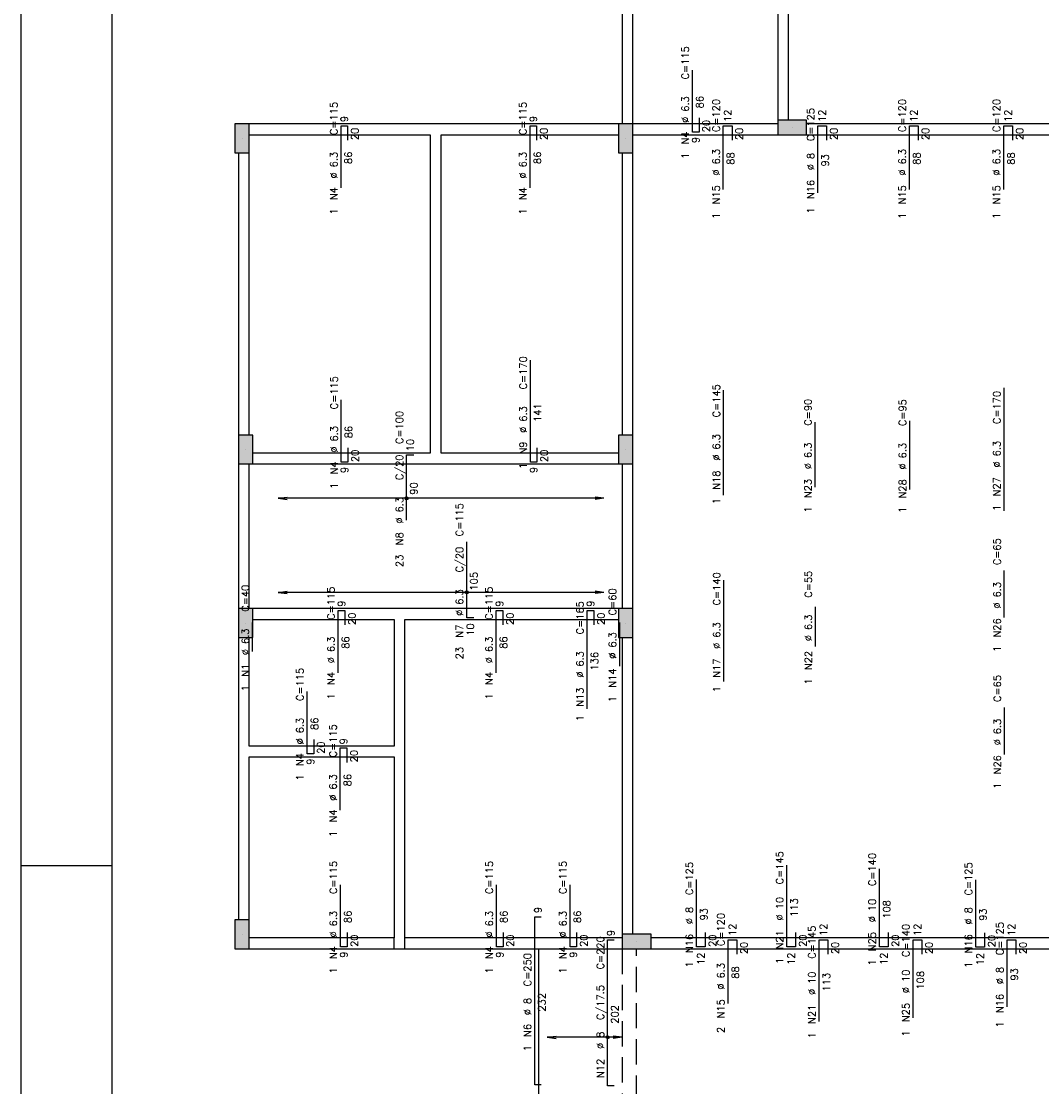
# Model space of a CAD drawing. Extents: x 0 to 119, y 0 to 84.
# Tile 2 of 9: x 0 to 28, y 24 to 53. Entities that reach past the tile are written whole.
import ezdxf

# ---------------------------------------------------------------- set-up
doc = ezdxf.new("R2010")
doc.units = 0
doc.header["$MEASUREMENT"] = 0
doc.linetypes.add('ESTILO_TQS_0001', pattern=[1, 0.7, -0.3])
for name, color, linetype in [('1', 1, 'CONTINUOUS'), ('2', 2, 'CONTINUOUS'), ('6', 6, 'CONTINUOUS'), ('8', 8, 'CONTINUOUS'), ('9', 9, 'CONTINUOUS')]:
    doc.layers.add(name, color=color, linetype=linetype)
doc.styles.get("Standard").update_dxf_attribs({"font": 'ROMANS.SHX'})

msp = doc.modelspace()

# ---------------------------------------------------------------- linework, layer by layer
at = {"layer": '1', "linetype": 'Continuous'}
for p, q in [((0, 0), (0, 84.099998)), ((21.3, 50.1), (21.3, 50.1)), ((6.1, 49.8), (6.1, 49.8)), ((16.7, 49.8), (16.7, 49.8)), ((6.2, 41.2), (6.2, 41.2)), ((16.7, 41.2), (16.7, 41.2)), ((6.2, 36.4), (6.2, 36.4)), ((16.7, 36.4), (16.7, 36.4)), ((0, 29.700001), (2.5, 29.700001)), ((6.1, 27.8), (6.1, 27.8)), ((14.3, 14.2), (14.3, 27.4)), ((17, 27.6), (17, 27.6))]:
    msp.add_line(p, q, dxfattribs=at)
for points in [[(16.6, 56.2), (16.6, 50.2)], [(16.9, 50.2), (16.9, 56.2)], [(20.9, 56.2), (20.9, 50.3)], [(21.2, 50.3), (21.2, 56.2)], [(11.45, 50.2), (6.3, 50.2)], [(16.5, 50.2), (11.45, 50.2)], [(20.9, 50.2), (16.9, 50.2)], [(29.3, 50.2), (21.7, 50.2)], [(6.3, 49.9), (11.3, 49.9)], [(11.3, 49.9), (11.3, 41.1)], [(11.6, 49.9), (16.5, 49.9)], [(11.6, 41.1), (11.6, 49.9)], [(16.9, 49.9), (20.9, 49.9)], [(21.7, 49.9), (29.3, 49.9)], [(6, 49.4), (6, 41.6)], [(6.3, 41.6), (6.3, 49.4)], [(16.6, 49.4), (16.6, 41.6)], [(16.9, 41.6), (16.9, 49.4)], [(11.3, 41.1), (6.4, 41.1)], [(16.5, 41.1), (11.6, 41.1)], [(6, 40.8), (6, 36.8)], [(6.3, 36.8), (6.3, 40.8)], [(6.4, 40.8), (11.45, 40.8)], [(11.45, 40.8), (16.5, 40.8)], [(16.6, 40.8), (16.6, 36.8)], [(16.9, 36.8), (16.9, 40.8)], [(10.45, 36.8), (6.4, 36.8)], [(16.5, 36.8), (10.45, 36.8)], [(6.4, 36.5), (10.3, 36.5)], [(10.3, 36.5), (10.3, 33)], [(10.6, 36.5), (16.5, 36.5)], [(10.6, 32.85), (10.6, 36.5)], [(6, 36), (6, 32.85)], [(6.3, 33), (6.3, 36)], [(16.6, 36), (16.6, 27.8)], [(16.9, 27.8), (16.9, 36)], [(10.3, 33), (6.3, 33)], [(6, 32.85), (6, 28.2)], [(6.3, 28.2), (6.3, 32.7)], [(6.3, 32.7), (10.3, 32.7)], [(10.3, 32.7), (10.3, 27.7)], [(10.6, 27.7), (10.6, 32.85)], [(10.3, 27.7), (6.3, 27.7)], [(10.3, 27.4), (10.3, 27.7)], [(16.6, 27.7), (10.6, 27.7)], [(10.6, 27.4), (10.6, 27.7)], [(28.8, 27.7), (17.4, 27.7)], [(6.3, 27.4), (10.45, 27.4)], [(10.45, 27.4), (16.6, 27.4)], [(17.4, 27.4), (28.8, 27.4)]]:
    msp.add_lwpolyline(points, dxfattribs=at)
at = {"layer": '2', "linetype": 'Continuous'}
for p, q in [((7.1, 39.84994), (7.347861, 39.882572)), ((16.1, 39.84994), (7.1, 39.84994)), ((7.1, 39.84994), (7.347861, 39.817309)), ((7.1, 39.84994), (7.1, 39.84994)), ((16.1, 39.84994), (15.852139, 39.882572)), ((16.1, 39.84994), (15.852139, 39.817309)), ((16.1, 39.84994), (16.1, 39.84994)), ((7.1, 37.24993), (7.347861, 37.282561)), ((16.1, 37.24993), (7.1, 37.24993)), ((7.1, 37.24993), (7.347861, 37.217298)), ((7.1, 37.24993), (7.1, 37.24993)), ((16.1, 37.24993), (15.852139, 37.282561)), ((16.1, 37.24993), (15.852139, 37.217298)), ((16.1, 37.24993), (16.1, 37.24993)), ((14.528125, 24.954032), (14.775986, 24.986664)), ((16.6, 24.954032), (14.528125, 24.954032)), ((14.528125, 24.954032), (14.775986, 24.9214)), ((14.528125, 24.954032), (14.528125, 24.954032)), ((16.6, 24.954032), (16.352139, 24.986664)), ((16.6, 24.954032), (16.352139, 24.9214)), ((16.6, 24.954032), (16.6, 24.954032))]:
    msp.add_line(p, q, dxfattribs=at)
for points in [[(5.9, 49.4), (6.3, 49.4), (6.3, 50.2), (5.9, 50.2), (5.9, 49.4)], [(16.5, 49.4), (16.9, 49.4), (16.9, 50.2), (16.5, 50.2), (16.5, 49.4)], [(21.7, 49.9), (21.7, 50.3), (20.9, 50.3), (20.9, 49.9), (21.7, 49.9)], [(6, 40.8), (6.4, 40.8), (6.4, 41.6), (6, 41.6), (6, 40.8)], [(16.5, 40.8), (16.9, 40.8), (16.9, 41.6), (16.5, 41.6), (16.5, 40.8)], [(6, 36), (6.4, 36), (6.4, 36.8), (6, 36.8), (6, 36)], [(16.5, 36), (16.9, 36), (16.9, 36.8), (16.5, 36.8), (16.5, 36)], [(5.9, 27.4), (6.3, 27.4), (6.3, 28.2), (5.9, 28.2), (5.9, 27.4)], [(16.6, 27.8), (16.6, 27.4), (17.4, 27.4), (17.4, 27.8), (16.6, 27.8)]]:
    msp.add_lwpolyline(points, dxfattribs=at)
for centre, radius in [((10.647132, 39.84994), 0.041625), ((10.647132, 39.84994), 0.02075), ((12.30604, 37.24993), 0.041625), ((12.30604, 37.24993), 0.02075), ((16.200915, 24.954032), 0.041625), ((16.200915, 24.954032), 0.02075)]:
    msp.add_circle(centre, radius, dxfattribs=at)
at = {"layer": '6', "linetype": 'Continuous'}
for p, q in [((18.545858, 49.96861), (18.545858, 51.68861)), ((18.725858, 50.36861), (18.725858, 49.96861)), ((8.834, 48.43), (8.834, 50.15)), ((8.834, 50.15), (9.014, 50.15)), ((9.014, 50.15), (9.014, 49.75)), ((14.058, 48.43), (14.058, 50.15)), ((14.058, 50.15), (14.238, 50.15)), ((14.238, 50.15), (14.238, 49.75)), ((19.398, 48.39), (19.398, 50.15)), ((19.398, 50.15), (19.638, 50.15)), ((19.638, 50.15), (19.638, 49.75)), ((22.01, 48.29), (22.01, 50.15)), ((22.01, 50.15), (22.25, 50.15)), ((22.25, 50.15), (22.25, 49.75)), ((24.542, 48.39), (24.542, 50.15)), ((24.542, 50.15), (24.782, 50.15)), ((24.782, 50.15), (24.782, 49.75)), ((27.146, 48.39), (27.146, 50.15)), ((27.146, 50.15), (27.386, 50.15)), ((27.386, 50.15), (27.386, 49.75)), ((18.725858, 49.96861), (18.545858, 49.96861)), ((14.066, 40.85), (14.066, 43.67)), ((19.406, 39.938325), (19.406, 42.838325)), ((27.154, 39.50271), (27.154, 42.90271)), ((8.842, 40.85), (8.842, 42.57)), ((21.938, 40.155291), (21.938, 41.955291)), ((24.55, 40.095067), (24.55, 41.995067)), ((9.022, 41.25), (9.022, 40.85)), ((14.246, 41.25), (14.246, 40.85)), ((10.647132, 39.25), (10.647132, 41.05)), ((10.647132, 41.05), (10.847132, 41.05)), ((9.022, 40.85), (8.842, 40.85)), ((14.246, 40.85), (14.066, 40.85)), ((12.30604, 36.55), (12.30604, 38.65)), ((27.162, 36.55113), (27.162, 37.85113)), ((19.414, 34.788898), (19.414, 37.588898)), ((21.946, 35.751887), (21.946, 36.851887)), ((8.758, 35.03), (8.758, 36.75)), ((8.758, 36.75), (8.938, 36.75)), ((8.938, 36.75), (8.938, 36.35)), ((12.50604, 36.55), (12.30604, 36.55)), ((13.122, 35.03), (13.122, 36.75)), ((13.122, 36.75), (13.302, 36.75)), ((13.302, 36.75), (13.302, 36.35)), ((15.638, 34.03), (15.638, 36.75)), ((15.638, 36.75), (15.818, 36.75)), ((15.818, 36.75), (15.818, 36.35)), ((6.39, 35.615), (6.39, 36.415)), ((16.534, 35.215), (16.534, 36.415)), ((7.899057, 32.787155), (7.899057, 34.507155)), ((27.17, 32.769936), (27.17, 34.069936)), ((8.079057, 33.187155), (8.079057, 32.787155)), ((8.079057, 32.787155), (7.899057, 32.787155)), ((8.814, 31.23), (8.814, 32.95)), ((8.814, 32.95), (8.994, 32.95)), ((8.994, 32.95), (8.994, 32.55)), ((21.153773, 27.45), (21.153773, 29.71)), ((23.711249, 27.45), (23.711249, 29.61)), ((8.822, 27.45), (8.822, 29.17)), ((13.13, 27.45), (13.13, 29.17)), ((15.163834, 27.45), (15.163834, 29.17)), ((18.658993, 27.45), (18.658993, 29.31)), ((26.372213, 27.440695), (26.372213, 29.300695)), ((14.185375, 23.6425), (14.185375, 28.2825)), ((14.185375, 28.2825), (14.365375, 28.2825)), ((9.002, 27.85), (9.002, 27.45)), ((13.31, 27.85), (13.31, 27.45)), ((15.343834, 27.85), (15.343834, 27.45)), ((18.898993, 27.85), (18.898993, 27.45)), ((21.393773, 27.85), (21.393773, 27.45)), ((23.951249, 27.85), (23.951249, 27.45)), ((26.612213, 27.840695), (26.612213, 27.440695)), ((9.002, 27.45), (8.822, 27.45)), ((13.31, 27.45), (13.13, 27.45)), ((15.343834, 27.45), (15.163834, 27.45)), ((16.200915, 23.6075), (16.200915, 27.6475)), ((16.200915, 27.6475), (16.380915, 27.6475)), ((18.898993, 27.45), (18.658993, 27.45)), ((19.53, 25.89), (19.53, 27.65)), ((19.53, 27.65), (19.77, 27.65)), ((19.77, 27.65), (19.77, 27.25)), ((21.393773, 27.45), (21.153773, 27.45)), ((22.046, 25.39), (22.046, 27.65)), ((22.046, 27.65), (22.286, 27.65)), ((22.286, 27.65), (22.286, 27.25)), ((23.951249, 27.45), (23.711249, 27.45)), ((24.642, 25.49), (24.642, 27.65)), ((24.642, 27.65), (24.882, 27.65)), ((24.882, 27.65), (24.882, 27.25)), ((26.612213, 27.440695), (26.372213, 27.440695)), ((27.238, 25.79), (27.238, 27.65)), ((27.238, 27.65), (27.478, 27.65)), ((27.478, 27.65), (27.478, 27.25)), ((14.365375, 23.6425), (14.185375, 23.6425)), ((16.380915, 23.6075), (16.200915, 23.6075))]:
    msp.add_line(p, q, dxfattribs=at)
at = {"layer": '6', "linetype": 'ESTILO_TQS_0001'}
for points in [[(16.6, 27.4), (16.6, 14.2)], [(17, 14.2), (17, 27.4)]]:
    msp.add_lwpolyline(points, dxfattribs=at)
at = {"layer": '8', "linetype": 'Continuous'}
msp.add_line((2.5, 83.099998), (2.5, 1), dxfattribs=at)
at = {"layer": '9', "linetype": 'Continuous'}
for points in [[(5.9, 49.4), (6.3, 49.4), (6.3, 50.2)], [(5.9, 49.4), (6.3, 50.2), (5.9, 50.2)], [(5.9, 49.4), (5.9, 50.2), (5.9, 49.4)], [(16.5, 49.4), (16.9, 49.4), (16.9, 50.2)], [(16.5, 49.4), (16.9, 50.2), (16.5, 50.2)], [(16.5, 49.4), (16.5, 50.2), (16.5, 49.4)], [(21.7, 49.9), (21.7, 50.3), (20.9, 50.3)], [(21.7, 49.9), (20.9, 50.3), (20.9, 49.9)], [(21.7, 49.9), (20.9, 49.9), (21.7, 49.9)], [(6, 40.8), (6.4, 40.8), (6.4, 41.6)], [(6, 40.8), (6.4, 41.6), (6, 41.6)], [(6, 40.8), (6, 41.6), (6, 40.8)], [(16.5, 40.8), (16.9, 40.8), (16.9, 41.6)], [(16.5, 40.8), (16.9, 41.6), (16.5, 41.6)], [(16.5, 40.8), (16.5, 41.6), (16.5, 40.8)], [(6, 36), (6.4, 36), (6.4, 36.8)], [(6, 36), (6.4, 36.8), (6, 36.8)], [(6, 36), (6, 36.8), (6, 36)], [(16.5, 36), (16.9, 36), (16.9, 36.8)], [(16.5, 36), (16.9, 36.8), (16.5, 36.8)], [(16.5, 36), (16.5, 36.8), (16.5, 36)], [(5.9, 27.4), (6.3, 27.4), (6.3, 28.2)], [(5.9, 27.4), (6.3, 28.2), (5.9, 28.2)], [(5.9, 27.4), (5.9, 28.2), (5.9, 27.4)], [(16.6, 27.8), (16.6, 27.4), (17.4, 27.4)], [(16.6, 27.8), (17.4, 27.4), (17.4, 27.8)], [(16.6, 27.8), (17.4, 27.8), (16.6, 27.8)]]:
    msp.add_solid(points, dxfattribs=at)

# ---------------------------------------------------------------- texts
at = {"layer": '2', "linetype": 'Continuous'}
for s, p in [('C=115', (18.445858, 51.42861)), ('C=115', (8.734, 49.89)), ('C=115', (13.958, 49.89)), ('%%c 6.3', (18.445858, 50.22861)), ('86', (18.845858, 50.62861)), ('C=120', (19.298, 49.97)), ('C=120', (24.442, 49.97)), ('C=120', (27.046, 49.97)), ('9', (9.024, 50.25)), ('9', (14.248, 50.25)), ('12', (19.618, 50.25)), ('C=125', (21.91, 49.72)), ('12', (22.23, 50.25)), ('12', (24.762, 50.25)), ('12', (27.366, 50.25)), ('20', (19.025858, 49.96861)), ('20', (9.314, 49.75)), ('20', (14.538, 49.75)), ('N4', (18.445858, 49.62861)), ('9', (18.735858, 49.66861)), ('20', (19.938, 49.75)), ('20', (22.55, 49.75)), ('20', (25.082, 49.75)), ('20', (27.686, 49.75)), ('%%c 6.3', (8.734, 48.69)), ('86', (9.134, 49.09)), ('%%c 6.3', (13.958, 48.69)), ('86', (14.358, 49.09)), ('1', (18.445858, 49.22861)), ('%%c 6.3', (19.298, 48.77)), ('88', (19.698, 49.07)), ('%%c 8', (21.91, 48.92)), ('93', (22.31, 49.02)), ('%%c 6.3', (24.442, 48.77)), ('88', (24.842, 49.07)), ('%%c 6.3', (27.046, 48.77)), ('88', (27.446, 49.07)), ('N16', (21.91, 48.12)), ('N4', (8.734, 48.09)), ('N4', (13.958, 48.09)), ('N15', (19.298, 47.97)), ('N15', (24.442, 47.97)), ('N15', (27.046, 47.97)), ('1', (8.734, 47.69)), ('1', (13.958, 47.69)), ('1', (21.91, 47.72)), ('1', (19.298, 47.57)), ('1', (24.442, 47.57)), ('1', (27.046, 47.57)), ('C=170', (13.966, 42.86)), ('C=115', (8.742, 42.31)), ('C=145', (19.306, 42.088325)), ('C=90', (21.838, 41.855291)), ('C=95', (24.45, 41.845067)), ('C=170', (27.054, 41.90271)), ('C=100', (10.547132, 41.35)), ('%%c 6.3', (13.966, 41.66)), ('141', (14.366, 41.96)), ('%%c 6.3', (8.742, 41.11)), ('86', (9.142, 41.51)), ('10', (10.847132, 41.15)), ('N9', (13.966, 41.06)), ('%%c 6.3', (19.306, 40.888325)), ('%%c 6.3', (21.838, 40.655291)), ('%%c 6.3', (24.45, 40.645067)), ('%%c 6.3', (27.054, 40.70271)), ('20', (9.322, 40.85)), ('20', (14.546, 40.85)), ('N4', (8.742, 40.51)), ('9', (9.032, 40.55)), ('C/20', (10.547132, 40.35)), ('1', (13.966, 40.66)), ('9', (14.256, 40.55)), ('N18', (19.306, 40.088325)), ('N27', (27.054, 39.90271)), ('1', (8.742, 40.11)), ('90', (10.947132, 39.95)), ('N23', (21.838, 39.855291)), ('N28', (24.45, 39.845067)), ('%%c 6.3', (10.547132, 39.15)), ('1', (19.306, 39.688325)), ('C=115', (12.20604, 38.8)), ('1', (21.838, 39.455291)), ('1', (24.45, 39.445067)), ('1', (27.054, 39.50271)), ('N8', (10.547132, 38.55)), ('C=65', (27.062, 38.00113)), ('C/20', (12.20604, 37.8)), ('23', (10.547132, 37.95)), ('105', (12.60604, 37.3)), ('C=55', (21.846, 37.101887)), ('C=140', (19.314, 36.888898)), ('%%c 6.3', (27.062, 36.80113)), ('C=40', (6.29, 36.715)), ('C=115', (8.658, 36.49)), ('%%c 6.3', (12.20604, 36.6)), ('C=115', (13.022, 36.49)), ('C=60', (16.434, 36.615)), ('9', (8.948, 36.85)), ('9', (13.312, 36.85)), ('C=165', (15.538, 36.09)), ('9', (15.828, 36.85)), ('20', (9.238, 36.35)), ('20', (13.602, 36.35)), ('20', (16.118, 36.35)), ('%%c 6.3', (21.846, 35.901887)), ('N7', (12.20604, 36)), ('10', (12.50604, 36.05)), ('%%c 6.3', (19.314, 35.688898)), ('N26', (27.062, 36.00113)), ('%%c 6.3', (6.29, 35.515)), ('86', (9.058, 35.69)), ('86', (13.422, 35.69)), ('%%c 6.3', (16.434, 35.415)), ('%%c 6.3', (8.658, 35.29)), ('23', (12.20604, 35.4)), ('%%c 6.3', (13.022, 35.29)), ('1', (27.062, 35.60113)), ('%%c 6.3', (15.538, 34.89)), ('136', (15.938, 35.09)), ('N17', (19.314, 34.888898)), ('N22', (21.846, 35.101887)), ('N1', (6.29, 34.915)), ('N14', (16.434, 34.615)), ('C=115', (7.799057, 34.247155)), ('N4', (8.658, 34.69)), ('N4', (13.022, 34.69)), ('1', (21.846, 34.701887)), ('C=65', (27.07, 34.219936)), ('1', (6.29, 34.515)), ('N13', (15.538, 34.09)), ('1', (19.314, 34.488898)), ('1', (8.658, 34.29)), ('1', (13.022, 34.29)), ('1', (16.434, 34.215)), ('%%c 6.3', (7.799057, 33.047155)), ('86', (8.199057, 33.447155)), ('1', (15.538, 33.69)), ('%%c 6.3', (27.07, 33.019936)), ('C=115', (8.714, 32.69)), ('20', (8.379057, 32.787155)), ('9', (9.004, 33.05)), ('N4', (7.799057, 32.447155)), ('20', (9.294, 32.55)), ('N26', (27.07, 32.219936)), ('9', (8.089057, 32.487155)), ('1', (7.799057, 32.047155)), ('%%c 6.3', (8.714, 31.49)), ('86', (9.114, 31.89)), ('1', (27.07, 31.819936)), ('N4', (8.714, 30.89)), ('1', (8.714, 30.49)), ('C=145', (21.053773, 29.18)), ('C=140', (23.611249, 29.13)), ('C=115', (8.722, 28.91)), ('C=115', (13.03, 28.91)), ('C=115', (15.063834, 28.91)), ('C=125', (18.558993, 28.88)), ('C=125', (26.272213, 28.870695)), ('%%c 10', (21.053773, 28.18)), ('113', (21.453773, 28.28)), ('%%c 10', (23.611249, 28.13)), ('108', (24.011249, 28.23)), ('%%c 6.3', (8.722, 27.71)), ('86', (9.122, 28.11)), ('%%c 6.3', (13.03, 27.71)), ('86', (13.43, 28.11)), ('9', (14.375375, 28.3825)), ('%%c 6.3', (15.063834, 27.71)), ('86', (15.463834, 28.11)), ('%%c 8', (18.558993, 28.08)), ('93', (18.958993, 28.18)), ('%%c 8', (26.272213, 28.070695)), ('93', (26.672213, 28.170695)), ('C=120', (19.43, 27.47)), ('12', (19.75, 27.75)), ('12', (22.266, 27.75)), ('12', (24.862, 27.75)), ('C=125', (27.138, 27.22)), ('12', (27.458, 27.75)), ('20', (9.302, 27.45)), ('20', (13.61, 27.45)), ('20', (15.643834, 27.45)), ('9', (16.390915, 27.7475)), ('N16', (18.558993, 27.28)), ('20', (19.198993, 27.45)), ('N21', (21.053773, 27.38)), ('20', (21.693773, 27.45)), ('C=145', (21.946, 27.12)), ('N25', (23.611249, 27.33)), ('20', (24.251249, 27.45)), ('C=140', (24.542, 27.17)), ('N16', (26.272213, 27.270695)), ('20', (26.912213, 27.440695)), ('N4', (8.722, 27.11)), ('N4', (13.03, 27.11)), ('N4', (15.063834, 27.11)), ('C=220', (16.100915, 26.8275)), ('20', (20.07, 27.25)), ('20', (22.586, 27.25)), ('20', (25.182, 27.25)), ('20', (27.778, 27.25)), ('9', (9.012, 27.15)), ('9', (13.32, 27.15)), ('C=250', (14.085375, 26.3625)), ('9', (15.353834, 27.15)), ('12', (18.878993, 26.95)), ('1', (21.053773, 26.98)), ('12', (21.373773, 26.95)), ('12', (23.931249, 26.95)), ('12', (26.592213, 26.940695)), ('1', (8.722, 26.71)), ('1', (13.03, 26.71)), ('1', (15.063834, 26.71)), ('1', (18.558993, 26.88)), ('%%c 6.3', (19.43, 26.27)), ('88', (19.83, 26.57)), ('1', (23.611249, 26.93)), ('1', (26.272213, 26.870695)), ('%%c 8', (27.138, 26.42)), ('93', (27.538, 26.52)), ('%%c 10', (21.946, 26.12)), ('113', (22.346, 26.22)), ('%%c 10', (24.542, 26.17)), ('108', (24.942, 26.27)), ('C/17.5', (16.100915, 25.4275)), ('%%c 8', (14.085375, 25.5625)), ('232', (14.485375, 25.6625)), ('N15', (19.43, 25.47)), ('N16', (27.138, 25.62)), ('202', (16.500915, 25.3275)), ('N21', (21.946, 25.32)), ('N25', (24.542, 25.37)), ('1', (27.138, 25.22)), ('N6', (14.085375, 24.9625)), ('2', (19.43, 25.07)), ('1', (21.946, 24.92)), ('1', (24.542, 24.97)), ('%%c 8', (16.100915, 24.6275)), ('1', (14.085375, 24.5625)), ('N12', (16.100915, 23.8275))]:
    msp.add_text(s, height=0.2, rotation=90, dxfattribs=at).set_placement(p)

doc.saveas('drawing.dxf')
